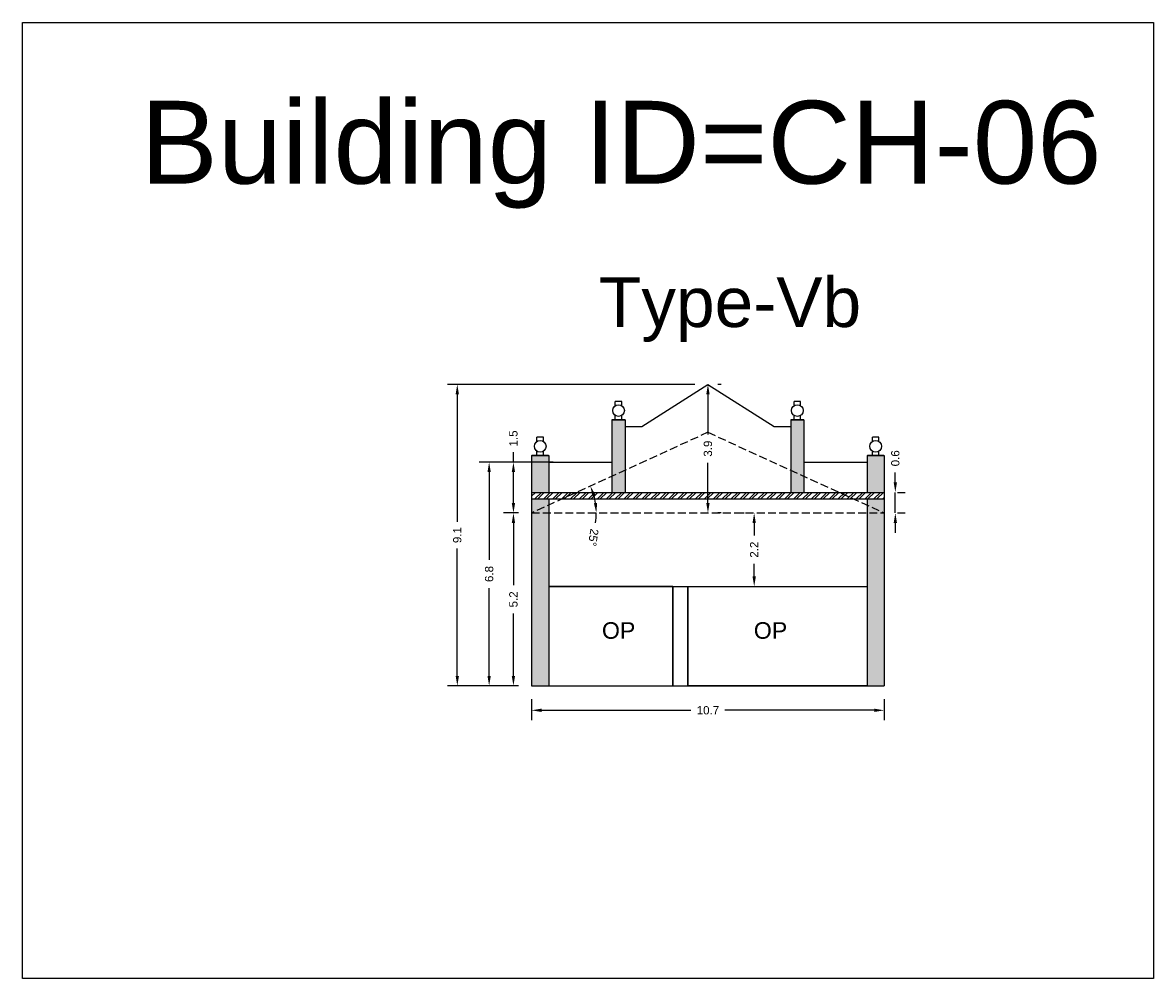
# Model space of a CAD drawing. Header units: metres. Extents: x 3416649 to 3417085, y -6712799 to -6712690.
# Tile 9 of 13: x 3416855 to 3416889, y -6712719 to -6712690. Entities that reach past the tile are written whole.
import ezdxf

# ---------------------------------------------------------------- set-up
doc = ezdxf.new("R2010")
doc.units = ezdxf.units.M
doc.linetypes.add('ACAD_ISO02W100', pattern=[15, 12, -3])
doc.layers.add('Dotted', color=7, linetype='ACAD_ISO02W100', plot=False)
doc.styles.get("Standard").update_dxf_attribs({"font": 'arial.ttf'})
doc.dimstyles.new('ISO-25', dxfattribs={"dimtxt": 0.25, "dimasz": 0.3, "dimexe": 0.3, "dimexo": 0.4, "dimgap": 0.2, "dimtad": 0, "dimdec": 1, "dimdsep": 46, "dimtxsty": 'Standard', "dimcen": 2.5, "dimadec": 0, "dimazin": 0, "dimtfac": 1, "dimtdec": 1, "dimtmove": 0, "dimatfit": 3, "dimfxl": 1, "dimarcsym": 0})

# ---------------------------------------------------------------- blocks, each defined once
blk = doc.blocks.new('*D52')
at = {"color": 0, "lineweight": -2, "transparency": 16777216}
for start, end in [(8.8063, 15.7672), (351.1937, 0)]:
    blk.add_arc((3416870.272, -6712704.885), 1.954, start, end, dxfattribs=at)
at = {"color": 0, "transparency": 16777216}
for points in [[(3416872.106, -6712704.372), (3416872.2, -6712704.337), (3416872.049, -6712704.073)], [(3416872.253, -6712704.582), (3416872.153, -6712704.59), (3416872.226, -6712704.885)]]:
    blk.add_solid(points, dxfattribs=at)
at = {"layer": 'Defpoints', "color": 0, "transparency": 16777216}
for p in [(3416875.597, -6712702.45), (3416872.147, -6712704.334), (3416870.272, -6712704.885), (3416870.272, -6712704.885), (3416880.922, -6712704.885)]:
    blk.add_point(p, dxfattribs=at)
at = {"color": 0, "transparency": 16777216, "insert": (3416872.135, -6712705.626), "char_height": 0.25, "attachment_point": 5, "rotation": 261.1937}
blk.add_mtext('25°', dxfattribs=at)
blk = doc.blocks.new('*D53')
at = {"color": 0, "lineweight": -2, "transparency": 16777216}
for p, q in [((3416875.997, -6712701.002), (3416875.897, -6712701.002)), ((3416875.597, -6712701.302), (3416875.597, -6712702.516)), ((3416875.597, -6712704.585), (3416875.597, -6712703.371)), ((3416875.997, -6712704.885), (3416875.897, -6712704.885))]:
    blk.add_line(p, q, dxfattribs=at)
at = {"color": 0, "transparency": 16777216}
for points in [[(3416875.547, -6712701.302), (3416875.647, -6712701.302), (3416875.597, -6712701.002)], [(3416875.547, -6712704.585), (3416875.647, -6712704.585), (3416875.597, -6712704.885)]]:
    blk.add_solid(points, dxfattribs=at)
at = {"layer": 'Defpoints', "color": 0, "transparency": 16777216}
for p in [(3416875.597, -6712701.002), (3416875.597, -6712701.002), (3416875.597, -6712704.885)]:
    blk.add_point(p, dxfattribs=at)
at = {"color": 0, "transparency": 16777216, "insert": (3416875.597, -6712702.943), "char_height": 0.25, "attachment_point": 5, "rotation": 90}
blk.add_mtext('3.9', dxfattribs=at)
blk = doc.blocks.new('*D54')
at = {"color": 0, "lineweight": -2, "transparency": 16777216}
for p, q in [((3416869.872, -6712704.885), (3416869.424, -6712704.885)), ((3416869.724, -6712705.185), (3416869.724, -6712707.067)), ((3416869.724, -6712709.802), (3416869.724, -6712707.92)), ((3416869.872, -6712710.102), (3416869.424, -6712710.102))]:
    blk.add_line(p, q, dxfattribs=at)
at = {"color": 0, "transparency": 16777216}
for points in [[(3416869.674, -6712705.185), (3416869.774, -6712705.185), (3416869.724, -6712704.885)], [(3416869.674, -6712709.802), (3416869.774, -6712709.802), (3416869.724, -6712710.102)]]:
    blk.add_solid(points, dxfattribs=at)
at = {"layer": 'Defpoints', "color": 0, "transparency": 16777216}
for p in [(3416869.724, -6712704.885), (3416870.272, -6712704.885), (3416870.272, -6712710.102)]:
    blk.add_point(p, dxfattribs=at)
at = {"color": 0, "transparency": 16777216, "insert": (3416869.724, -6712707.493), "char_height": 0.25, "attachment_point": 5, "rotation": 90}
blk.add_mtext('5.2', dxfattribs=at)
blk = doc.blocks.new('*D55')
at = {"color": 0, "lineweight": -2, "transparency": 16777216}
for p, q in [((3416869.724, -6712703.352), (3416869.724, -6712703.052)), ((3416870.747, -6712703.352), (3416869.424, -6712703.352)), ((3416869.724, -6712704.585), (3416869.724, -6712703.652)), ((3416869.872, -6712704.885), (3416869.424, -6712704.885))]:
    blk.add_line(p, q, dxfattribs=at)
at = {"color": 0, "transparency": 16777216}
for points in [[(3416869.674, -6712703.652), (3416869.774, -6712703.652), (3416869.724, -6712703.352)], [(3416869.674, -6712704.585), (3416869.774, -6712704.585), (3416869.724, -6712704.885)]]:
    blk.add_solid(points, dxfattribs=at)
at = {"layer": 'Defpoints', "color": 0, "transparency": 16777216}
for p in [(3416869.724, -6712703.352), (3416871.147, -6712703.352), (3416870.272, -6712704.885)]:
    blk.add_point(p, dxfattribs=at)
at = {"color": 0, "transparency": 16777216, "insert": (3416869.724, -6712702.635), "char_height": 0.25, "attachment_point": 5, "rotation": 90}
blk.add_mtext('1.5', dxfattribs=at)
blk = doc.blocks.new('*D56')
at = {"color": 0, "lineweight": -2, "transparency": 16777216}
for p, q in [((3416870.92, -6712703.352), (3416868.691, -6712703.352)), ((3416868.991, -6712703.652), (3416868.991, -6712706.298)), ((3416868.991, -6712709.802), (3416868.991, -6712707.155)), ((3416869.872, -6712710.102), (3416868.691, -6712710.102))]:
    blk.add_line(p, q, dxfattribs=at)
at = {"color": 0, "transparency": 16777216}
for points in [[(3416868.941, -6712703.652), (3416869.041, -6712703.652), (3416868.991, -6712703.352)], [(3416868.941, -6712709.802), (3416869.041, -6712709.802), (3416868.991, -6712710.102)]]:
    blk.add_solid(points, dxfattribs=at)
at = {"layer": 'Defpoints', "color": 0, "transparency": 16777216}
for p in [(3416868.991, -6712703.352), (3416871.32, -6712703.352), (3416870.272, -6712710.102)]:
    blk.add_point(p, dxfattribs=at)
at = {"color": 0, "transparency": 16777216, "insert": (3416868.991, -6712706.727), "char_height": 0.25, "attachment_point": 5, "rotation": 90}
blk.add_mtext('6.8', dxfattribs=at)
blk = doc.blocks.new('*D57')
at = {"color": 0, "lineweight": -2, "transparency": 16777216}
for p, q in [((3416875.197, -6712701.002), (3416867.729, -6712701.002)), ((3416868.029, -6712701.302), (3416868.029, -6712705.148)), ((3416868.029, -6712709.802), (3416868.029, -6712705.955)), ((3416869.872, -6712710.102), (3416867.729, -6712710.102))]:
    blk.add_line(p, q, dxfattribs=at)
at = {"color": 0, "transparency": 16777216}
for points in [[(3416867.979, -6712701.302), (3416868.079, -6712701.302), (3416868.029, -6712701.002)], [(3416867.979, -6712709.802), (3416868.079, -6712709.802), (3416868.029, -6712710.102)]]:
    blk.add_solid(points, dxfattribs=at)
at = {"layer": 'Defpoints', "color": 0, "transparency": 16777216}
for p in [(3416868.029, -6712701.002), (3416875.597, -6712701.002), (3416870.272, -6712710.102)]:
    blk.add_point(p, dxfattribs=at)
at = {"color": 0, "transparency": 16777216, "insert": (3416868.029, -6712705.552), "char_height": 0.25, "attachment_point": 5, "rotation": 90}
blk.add_mtext('9.1', dxfattribs=at)
blk = doc.blocks.new('*D58')
at = {"color": 0, "lineweight": -2, "transparency": 16777216}
for p, q in [((3416870.272, -6712710.502), (3416870.272, -6712711.142)), ((3416880.922, -6712710.502), (3416880.922, -6712711.142)), ((3416870.572, -6712710.842), (3416875.084, -6712710.842)), ((3416880.622, -6712710.842), (3416876.11, -6712710.842))]:
    blk.add_line(p, q, dxfattribs=at)
at = {"color": 0, "transparency": 16777216}
for points in [[(3416870.572, -6712710.792), (3416870.572, -6712710.892), (3416870.272, -6712710.842)], [(3416880.622, -6712710.792), (3416880.622, -6712710.892), (3416880.922, -6712710.842)]]:
    blk.add_solid(points, dxfattribs=at)
at = {"layer": 'Defpoints', "color": 0, "transparency": 16777216}
for p in [(3416870.272, -6712710.102), (3416880.922, -6712710.102), (3416880.922, -6712710.842)]:
    blk.add_point(p, dxfattribs=at)
at = {"color": 0, "transparency": 16777216, "insert": (3416875.597, -6712710.842), "char_height": 0.25, "attachment_point": 5}
blk.add_mtext('10.7', dxfattribs=at)
blk = doc.blocks.new('*D59')
at = {"color": 0, "lineweight": -2, "transparency": 16777216}
for p, q in [((3416876.609, -6712704.885), (3416876.694, -6712704.885)), ((3416876.994, -6712705.185), (3416876.994, -6712705.565)), ((3416876.994, -6712706.802), (3416876.994, -6712706.422)), ((3416876.609, -6712707.102), (3416876.694, -6712707.102))]:
    blk.add_line(p, q, dxfattribs=at)
at = {"color": 0, "transparency": 16777216}
for points in [[(3416876.944, -6712705.185), (3416877.044, -6712705.185), (3416876.994, -6712704.885)], [(3416876.944, -6712706.802), (3416877.044, -6712706.802), (3416876.994, -6712707.102)]]:
    blk.add_solid(points, dxfattribs=at)
at = {"layer": 'Defpoints', "color": 0, "transparency": 16777216}
for p in [(3416876.994, -6712704.885), (3416877.009, -6712704.885), (3416877.009, -6712707.102)]:
    blk.add_point(p, dxfattribs=at)
at = {"color": 0, "transparency": 16777216, "insert": (3416876.994, -6712705.993), "char_height": 0.25, "attachment_point": 5, "rotation": 90}
blk.add_mtext('2.2', dxfattribs=at)
blk = doc.blocks.new('*D60')
at = {"color": 0, "lineweight": -2, "transparency": 16777216}
for p, q in [((3416881.256, -6712703.962), (3416881.256, -6712703.662)), ((3416881.256, -6712704.885), (3416881.256, -6712704.262)), ((3416881.322, -6712704.262), (3416881.556, -6712704.262)), ((3416881.322, -6712704.885), (3416881.556, -6712704.885)), ((3416881.256, -6712705.185), (3416881.256, -6712705.485))]:
    blk.add_line(p, q, dxfattribs=at)
at = {"color": 0, "transparency": 16777216}
for points in [[(3416881.206, -6712703.962), (3416881.306, -6712703.962), (3416881.256, -6712704.262)], [(3416881.206, -6712705.185), (3416881.306, -6712705.185), (3416881.256, -6712704.885)]]:
    blk.add_solid(points, dxfattribs=at)
at = {"layer": 'Defpoints', "color": 0, "transparency": 16777216}
for p in [(3416880.922, -6712704.262), (3416881.256, -6712704.262), (3416880.922, -6712704.885)]:
    blk.add_point(p, dxfattribs=at)
at = {"color": 0, "transparency": 16777216, "insert": (3416881.256, -6712703.234), "char_height": 0.25, "attachment_point": 5, "rotation": 90}
blk.add_mtext('0.6', dxfattribs=at)

msp = doc.modelspace()

# ---------------------------------------------------------------- hatches: boundary and pattern name
h = msp.add_hatch(color=256)
h.dxf.hatch_style = 1
h.paths.add_polyline_path([(3416870.272, -6712704.885), (3416870.792, -6712704.885), (3416870.792, -6712710.102), (3416870.272, -6712710.102)])
h.paths.add_polyline_path([(3416870.792, -6712704.647), (3416870.792, -6712704.885), (3416870.272, -6712704.885)], flags=17)
h.paths.add_polyline_path([(3416870.272, -6712704.462), (3416870.792, -6712704.462), (3416870.792, -6712704.647), (3416870.272, -6712704.885)])
h.paths.add_polyline_path([(3416870.272, -6712703.152), (3416870.792, -6712703.152), (3416870.792, -6712704.262), (3416870.272, -6712704.262)])
h.paths.add_polyline_path([(3416872.697, -6712702.072), (3416873.097, -6712702.072), (3416873.097, -6712703.593), (3416872.697, -6712703.776)])
h.paths.add_polyline_path([(3416872.697, -6712703.776), (3416873.097, -6712703.593), (3416873.097, -6712704.262), (3416872.697, -6712704.262)])
h = msp.add_hatch(color=256)
h.dxf.hatch_style = 1
h.paths.add_polyline_path([(3416880.922, -6712704.885), (3416880.402, -6712704.885), (3416880.402, -6712710.102), (3416880.922, -6712710.102)])
h.paths.add_polyline_path([(3416880.402, -6712704.647), (3416880.402, -6712704.885), (3416880.922, -6712704.885)], flags=17)
h.paths.add_polyline_path([(3416880.922, -6712704.462), (3416880.402, -6712704.462), (3416880.402, -6712704.647), (3416880.922, -6712704.885)])
h.paths.add_polyline_path([(3416880.922, -6712703.152), (3416880.402, -6712703.152), (3416880.402, -6712704.262), (3416880.922, -6712704.262)])
h.paths.add_polyline_path([(3416878.497, -6712702.072), (3416878.097, -6712702.072), (3416878.097, -6712703.593), (3416878.497, -6712703.776)])
h.paths.add_polyline_path([(3416878.497, -6712703.776), (3416878.097, -6712703.593), (3416878.097, -6712704.262), (3416878.497, -6712704.262)])
h = msp.add_hatch()
h.set_pattern_fill('ANSI32', color=256, scale=0.02)
h.set_pattern_definition([(45, (-4.56448, 3.758), (-0.134703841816, 0.134703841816), []), (45, (-4.47468, 3.758), (-0.134703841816, 0.134703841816), [])])
h.paths.add_polyline_path([(3416870.272, -6712704.262), (3416870.272, -6712704.462), (3416880.922, -6712704.462), (3416880.922, -6712704.262)])

# ---------------------------------------------------------------- linework, layer by layer
for points in [[(3416854.903, -6712690.082), (3416889.049, -6712690.082), (3416889.049, -6712718.934), (3416854.903, -6712718.934)], [(3416874.538, -6712707.102), (3416870.792, -6712707.102), (3416870.792, -6712710.102), (3416874.538, -6712710.102)], [(3416874.988, -6712707.102), (3416880.402, -6712707.102), (3416880.402, -6712710.102), (3416874.988, -6712710.102)]]:
    msp.add_lwpolyline(points, close=True)
for points in [[(3416873.597, -6712702.272), (3416875.597, -6712701.002), (3416877.597, -6712702.272)], [(3416872.797, -6712701.649), (3416872.797, -6712701.515)], [(3416872.997, -6712701.515), (3416872.797, -6712701.515)], [(3416872.997, -6712701.649), (3416872.997, -6712701.515)], [(3416878.197, -6712701.649), (3416878.197, -6712701.515)], [(3416878.397, -6712701.515), (3416878.197, -6712701.515)], [(3416878.397, -6712701.649), (3416878.397, -6712701.515)], [(3416872.697, -6712702.072), (3416872.697, -6712704.262)], [(3416872.697, -6712702.072), (3416873.097, -6712702.072)], [(3416873.097, -6712702.072), (3416872.697, -6712702.072)], [(3416872.797, -6712702.072), (3416872.797, -6712701.938)], [(3416872.997, -6712702.072), (3416872.997, -6712701.938)], [(3416873.097, -6712702.072), (3416873.097, -6712704.262)], [(3416878.097, -6712702.072), (3416878.097, -6712704.262)], [(3416878.097, -6712702.072), (3416878.497, -6712702.072)], [(3416878.497, -6712702.072), (3416878.097, -6712702.072)], [(3416878.197, -6712702.072), (3416878.197, -6712701.938)], [(3416878.397, -6712702.072), (3416878.397, -6712701.938)], [(3416878.497, -6712702.072), (3416878.497, -6712704.262)], [(3416873.097, -6712702.272), (3416873.597, -6712702.272)], [(3416877.597, -6712702.272), (3416878.097, -6712702.272)], [(3416870.432, -6712702.729), (3416870.432, -6712702.595)], [(3416870.632, -6712702.595), (3416870.432, -6712702.595)], [(3416870.632, -6712702.729), (3416870.632, -6712702.595)], [(3416880.562, -6712702.729), (3416880.562, -6712702.595)], [(3416880.762, -6712702.595), (3416880.562, -6712702.595)], [(3416880.762, -6712702.729), (3416880.762, -6712702.595)], [(3416870.272, -6712703.152), (3416870.272, -6712710.102)], [(3416870.272, -6712703.152), (3416870.792, -6712703.152)], [(3416870.782, -6712703.152), (3416870.282, -6712703.152)], [(3416870.432, -6712703.152), (3416870.432, -6712703.018)], [(3416870.632, -6712703.152), (3416870.632, -6712703.018)], [(3416870.792, -6712703.152), (3416870.792, -6712704.262)], [(3416880.402, -6712703.152), (3416880.402, -6712704.262)], [(3416880.402, -6712703.152), (3416880.922, -6712703.152)], [(3416880.912, -6712703.152), (3416880.412, -6712703.152)], [(3416880.562, -6712703.152), (3416880.562, -6712703.018)], [(3416880.762, -6712703.152), (3416880.762, -6712703.018)], [(3416880.922, -6712703.152), (3416880.922, -6712710.102)], [(3416870.792, -6712703.352), (3416872.697, -6712703.352)], [(3416878.497, -6712703.352), (3416880.402, -6712703.352)], [(3416870.272, -6712704.262), (3416880.922, -6712704.262)], [(3416870.272, -6712704.462), (3416880.922, -6712704.462)], [(3416870.792, -6712704.462), (3416870.792, -6712710.102)], [(3416880.402, -6712704.462), (3416880.402, -6712710.102)], [(3416870.792, -6712707.102), (3416880.402, -6712707.102)], [(3416874.538, -6712707.102), (3416874.538, -6712710.102)], [(3416874.988, -6712707.102), (3416874.988, -6712710.102)], [(3416870.272, -6712710.102), (3416880.922, -6712710.102)]]:
    msp.add_lwpolyline(points)
for centre in [(3416872.897, -6712701.793), (3416878.297, -6712701.793), (3416870.532, -6712702.873), (3416880.662, -6712702.873)]:
    msp.add_circle(centre, 0.176)
at = {"layer": 'Dotted', "ltscale": 0.02}
for points in [[(3416875.597, -6712702.45), (3416870.272, -6712704.885)], [(3416875.597, -6712702.45), (3416880.922, -6712704.885)], [(3416870.272, -6712704.885), (3416880.922, -6712704.885)]]:
    msp.add_lwpolyline(points, dxfattribs=at)

# ---------------------------------------------------------------- texts
at = {"attachment_point": 1}
for s, width, heights, insert, char_height in [('Building ID=CH-06', 67.86454, [0.517], (3416858.466, -6712692.443), 2.5), ('Type-Vb', 9.99112, [0.517], (3416872.306, -6712697.771), 1.5), ('OP', 1.17554, [0], (3416872.396, -6712708.182), 0.5), ('OP', 1.17554, [0], (3416876.983, -6712708.182), 0.5)]:
    msp.add_mtext_dynamic_manual_height_columns(s, width=width, gutter_width=12.5, heights=heights, dxfattribs=dict(at, insert=insert, char_height=char_height))

# ---------------------------------------------------------------- dimensions: what is measured, and where the dimension line sits
for base, p1, p2, picture, middle in [((3416868.029, -6712701.002), (3416870.272, -6712710.102), (3416875.597, -6712701.002), '*D57', (3416868.029, -6712705.552)), ((3416875.597, -6712701.002), (3416875.597, -6712704.885), (3416875.597, -6712701.002), '*D53', (3416875.597, -6712702.943)), ((3416869.724, -6712703.352), (3416870.272, -6712704.885), (3416871.147, -6712703.352), '*D55', (3416869.724, -6712702.635)), ((3416881.256, -6712704.262), (3416880.922, -6712704.885), (3416880.922, -6712704.262), '*D60', (3416881.256, -6712703.234)), ((3416868.990581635, -6712703.351526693), (3416870.272366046, -6712710.10152669), (3416871.320282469, -6712703.35152669), '*D56', (3416868.990581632, -6712706.726526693)), ((3416869.724, -6712704.885), (3416870.272, -6712710.102), (3416870.272, -6712704.885), '*D54', (3416869.724, -6712707.493)), ((3416876.994, -6712704.885), (3416877.009, -6712707.102), (3416877.009, -6712704.885), '*D59', (3416876.994, -6712705.993))]:
    dim = msp.add_linear_dim(base=base, p1=p1, p2=p2, angle=90, dimstyle='ISO-25')
    dim.commit()
    dim.dimension.update_dxf_attribs({"geometry": picture, "text_midpoint": middle})
dim = msp.add_angular_dim_2l(base=(3416872.147, -6712704.334), line1=((3416870.272, -6712704.885), (3416880.922, -6712704.885)), line2=((3416875.597, -6712702.45), (3416870.272, -6712704.885)), dimstyle='ISO-25')
dim.commit()
dim.dimension.update_dxf_attribs({"geometry": '*D52', "text_midpoint": (3416872.135, -6712705.626)})
dim = msp.add_linear_dim(base=(3416880.922366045, -6712710.841886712), p1=(3416870.272366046, -6712710.10152669), p2=(3416880.922366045, -6712710.10152669), dimstyle='ISO-25')
dim.commit()
dim.dimension.update_dxf_attribs({"geometry": '*D58', "text_midpoint": (3416875.597366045, -6712710.841886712)})

doc.saveas('drawing.dxf')
